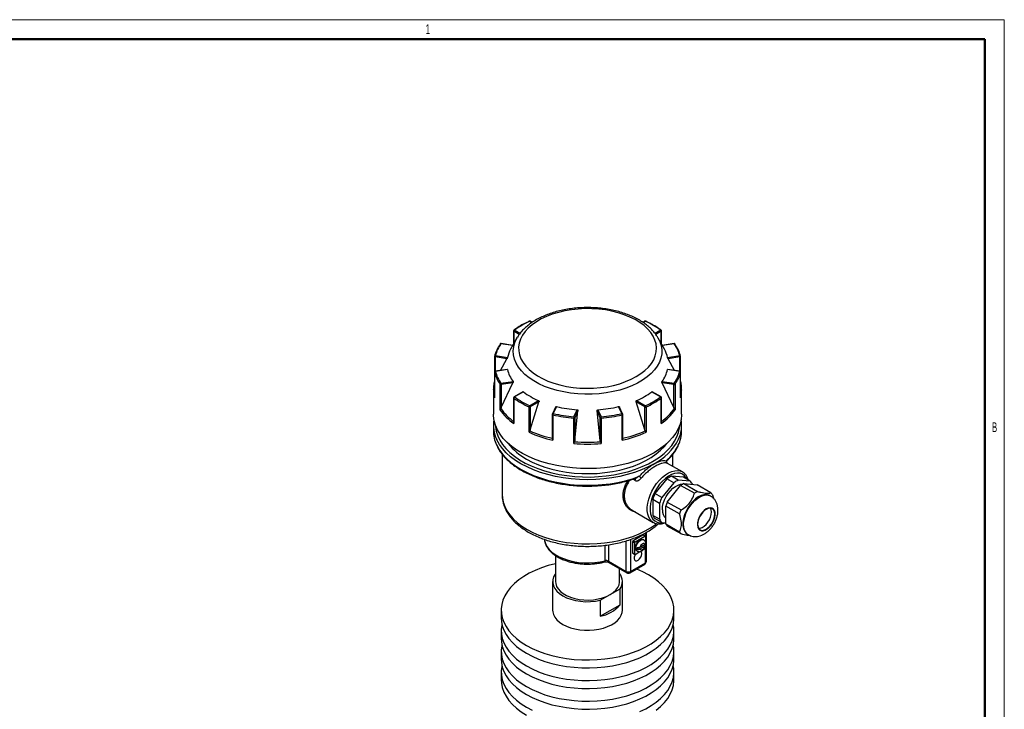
# Model space of a CAD drawing. Header units: millimetres. Extents: x 0 to 594, y 0 to 420.
# Tile 8 of 8: x 340 to 594, y 242 to 420. Entities that reach past the tile are written whole.
import ezdxf

# ---------------------------------------------------------------- set-up
doc = ezdxf.new("R2010")
doc.units = ezdxf.units.MM
doc.layers.add('ОСЕВЫЕ', color=7, linetype='Continuous')
doc.layers.add('ОСНОВНОЙ', color=7, linetype='Continuous', lineweight=25)
doc.styles.add('SLDTEXTSTYLE1', font='TXT', dxfattribs={"width": 0.605})

msp = doc.modelspace()

# ---------------------------------------------------------------- linework, layer by layer
at = {"color": 7, "linetype": 'Continuous', "lineweight": 50}
for p, q in [((589, 415), (20, 415)), ((589, 5), (589, 415))]:
    msp.add_line(p, q, dxfattribs=at)
at = {"color": 8, "linetype": 'Continuous', "lineweight": 25}
for p, q in [((467.83, 340.08), (469.26, 339.25)), ((472.27, 342.01), (471.72, 342.33)), ((501.54, 342.33), (500.99, 342.01)), ((504, 339.26), (505.43, 340.08)), ((469.04, 338.97), (467.65, 339.78)), ((467.65, 339.78), (467.65, 336.63)), ((505.61, 339.78), (504.22, 338.97)), ((505.61, 336.63), (505.61, 339.78)), ((467.36, 336.1), (464.31, 336.57)), ((508.95, 336.57), (505.9, 336.1)), ((462.82, 333.16), (462.82, 329.48)), ((510.44, 329.48), (510.44, 333.16)), ((462.64, 329.24), (462.64, 329.22)), ((510.62, 329.22), (510.62, 329.24)), ((498.87, 301.35), (498.31, 301.67)), ((501.57, 286.92), (501.57, 287.89)), ((491.16, 280.7), (491.16, 284.68)), ((492, 284.79), (492, 280.61)), ((496.62, 277.94), (496.62, 285.83)), ((497.68, 286.18), (497.68, 277.94)), ((501.57, 280.18), (501.57, 284.06))]:
    msp.add_line(p, q, dxfattribs=at)
at = {"color": 7, "linetype": 'Continuous', "lineweight": 25}
for p, q in [((472.34, 342.05), (471.84, 342.34)), ((501.42, 342.34), (500.92, 342.05)), ((468.4, 337.98), (466.82, 335.13)), ((467.58, 339.88), (467.58, 336.49)), ((468.4, 337.98), (468.57, 338.27)), ((506.44, 335.13), (504.86, 337.98)), ((505.68, 336.49), (505.68, 339.88)), ((467.38, 336.14), (464.35, 336.61)), ((508.91, 336.61), (505.88, 336.14)), ((462.64, 333.3), (462.64, 329.24)), ((465.87, 332.69), (462.82, 333.16)), ((462.89, 333.5), (466, 333.02)), ((464.19, 329.69), (465.87, 332.69)), ((507.26, 333.02), (510.37, 333.5)), ((510.44, 333.16), (507.39, 332.69)), ((509.07, 329.69), (507.39, 332.69)), ((510.62, 329.24), (510.62, 333.3)), ((465.96, 329.97), (462.85, 329.49)), ((466, 329.92), (462.89, 329.44)), ((510.37, 329.44), (507.26, 329.92)), ((510.41, 329.49), (507.29, 329.97)), ((462.64, 329.24), (462.64, 322.77)), ((462.64, 329.22), (462.64, 322.68)), ((510.62, 322.77), (510.62, 329.24)), ((510.62, 322.68), (510.62, 329.22)), ((462.38, 324.73), (462.38, 324.81)), ((462.38, 324.73), (462.38, 318.41)), ((464.08, 319.58), (464.08, 326.12)), ((464.31, 326.38), (467.43, 326.86)), ((464.38, 320.12), (467.42, 326.5)), ((467.42, 326.5), (464.38, 326.03)), ((464.38, 326.03), (464.38, 320.12)), ((505.83, 326.86), (508.95, 326.38)), ((508.88, 320.12), (505.84, 326.5)), ((508.88, 326.03), (505.84, 326.5)), ((508.88, 320.12), (508.88, 326.03)), ((509.18, 326.12), (509.18, 319.58)), ((510.88, 318.41), (510.88, 324.73)), ((510.88, 324.73), (510.88, 324.65)), ((467.58, 322.66), (467.58, 316.41)), ((467.63, 322.57), (467.63, 316.03)), ((469.98, 324.19), (467.7, 322.87)), ((470.11, 324.18), (467.83, 322.86)), ((505.43, 322.86), (503.15, 324.18)), ((505.56, 322.87), (503.28, 324.19)), ((505.63, 316.03), (505.63, 322.57)), ((505.68, 316.41), (505.68, 322.66)), ((464.38, 320.12), (464.25, 319.9)), ((471.56, 313.76), (471.56, 320.3)), ((471.72, 320.62), (474, 321.93)), ((471.89, 314.4), (474.12, 321.6)), ((474.12, 321.6), (471.89, 320.31)), ((471.89, 320.31), (471.89, 314.4)), ((478.4, 320.27), (477.58, 318.49)), ((478.64, 320.39), (477.8, 318.59)), ((495.46, 318.59), (494.62, 320.39)), ((495.68, 318.49), (494.86, 320.27)), ((501.37, 314.4), (499.14, 321.6)), ((501.37, 320.31), (499.14, 321.6)), ((499.26, 321.93), (501.54, 320.62)), ((501.37, 314.4), (501.37, 320.31)), ((501.7, 320.3), (501.7, 313.76)), ((509.01, 319.9), (508.88, 320.12)), ((477.55, 318.38), (477.55, 312.36)), ((477.71, 318.25), (477.71, 311.71)), ((483.08, 310.88), (483.08, 317.42)), ((483.12, 317.77), (483.95, 319.56)), ((483.36, 311.61), (484.17, 319.28)), ((484.17, 319.28), (483.36, 317.52)), ((483.36, 317.52), (483.36, 311.61)), ((489.9, 311.61), (489.09, 319.28)), ((489.9, 317.52), (489.09, 319.28)), ((489.31, 319.56), (490.14, 317.77)), ((489.9, 311.61), (489.9, 317.52)), ((490.18, 317.42), (490.18, 310.88)), ((495.55, 311.71), (495.55, 318.25)), ((495.71, 312.36), (495.71, 318.38)), ((462.38, 315.55), (462.38, 314.12)), ((510.88, 314.12), (510.88, 315.55)), ((471.89, 314.4), (471.78, 314.14)), ((477.56, 312.21), (477.56, 312.36)), ((495.7, 312.36), (495.7, 312.21)), ((501.48, 314.14), (501.37, 314.4)), ((483.36, 311.61), (483.29, 311.33)), ((489.97, 311.33), (489.9, 311.61)), ((464.63, 308.14), (464.63, 297.73)), ((508.63, 304.98), (508.63, 308.14)), ((511.06, 303.57), (507.27, 305.76)), ((510.02, 301.46), (508.26, 302.48)), ((511.32, 302.2), (508.26, 302.48)), ((513.09, 301.18), (511.32, 302.2)), ((507.08, 301.8), (504.01, 297.99)), ((508.84, 300.78), (505.78, 296.97)), ((508.84, 300.78), (507.08, 301.8)), ((507.18, 295.81), (510.62, 300.09)), ((513.09, 301.18), (510.02, 301.46)), ((514.16, 298.05), (510.62, 300.09)), ((511.43, 300.56), (514.96, 298.51)), ((511.43, 300.56), (514.87, 300.25)), ((518.4, 298.21), (514.87, 300.25)), ((505.78, 296.97), (504.01, 297.99)), ((518.32, 297.36), (518.14, 297.46)), ((518.8, 297.64), (519.06, 296.78)), ((505.19, 295.44), (503.42, 296.46)), ((503.42, 296.46), (503.42, 292.38)), ((505.19, 295.44), (505.19, 291.36)), ((506.78, 290.19), (506.78, 294.78)), ((510.32, 292.74), (506.78, 294.78)), ((507.18, 295.81), (510.72, 293.77)), ((498.13, 293.72), (503.56, 290.58)), ((505.19, 291.36), (503.42, 292.38)), ((503.56, 290.58), (503.46, 290.65)), ((505.78, 290.52), (504.01, 291.54)), ((505.78, 290.52), (506.78, 290.43)), ((506.78, 290.19), (510.32, 288.15)), ((510.72, 287.58), (507.18, 289.62)), ((498.39, 285.9), (500.86, 287.33)), ((498.92, 285.59), (501.39, 287.02)), ((501.39, 287.02), (500.86, 287.33)), ((501.52, 287.03), (500.99, 287.34)), ((501.57, 286.92), (501.57, 285.47)), ((501.79, 280.49), (501.79, 288.02)), ((512.39, 287.5), (512.57, 287.4)), ((498.21, 285.59), (498.21, 282.74)), ((498.74, 285.29), (498.21, 285.59)), ((498.39, 285.9), (498.92, 285.59)), ((498.74, 285.29), (498.74, 282.43)), ((499.3, 283.63), (501.57, 284.94)), ((501.41, 284.89), (500.17, 284.17)), ((500.17, 283.72), (501.41, 284.44)), ((501.1, 286.06), (500.99, 286.13)), ((501.57, 284.46), (501.57, 284.06)), ((478.38, 282.03), (478.38, 275.33)), ((498.21, 282.74), (498.74, 282.43)), ((498.26, 282.62), (498.79, 282.32)), ((498.92, 282.33), (500.14, 283.04)), ((499.32, 283.22), (499.42, 283.16)), ((501.05, 283.56), (501.39, 283.76)), ((492, 280.61), (496.62, 277.94)), ((492.15, 280.26), (496.77, 277.6)), ((497.52, 277.6), (501.41, 279.84)), ((497.68, 277.94), (501.57, 280.18)), ((478.25, 277.23), (478.38, 277.31)), ((494.88, 275.33), (494.88, 278.69)), ((477.63, 275.33), (477.63, 267.99)), ((495.63, 267.99), (495.63, 275.33)), ((489.92, 270.5), (492.46, 271.97)), ((492.46, 271.97), (495.01, 273.44)), ((495.01, 269.35), (495.01, 273.44)), ((489.92, 270.5), (489.92, 266.42)), ((489.92, 266.42), (495.01, 269.35)), ((464.38, 267.99), (464.38, 265.94)), ((508.88, 265.94), (508.88, 267.99)), ((464.38, 262.68), (464.38, 260.64)), ((508.88, 260.64), (508.88, 262.68)), ((464.38, 257.37), (464.38, 255.33)), ((508.88, 255.33), (508.88, 257.37)), ((464.38, 252.06), (464.38, 250.02)), ((508.88, 250.02), (508.88, 252.06))]:
    msp.add_line(p, q, dxfattribs=at)
at = {"color": 7, "linetype": 'Continuous', "lineweight": 25, "flags": 128}
for points in [[(499.19, 328.1), (500.38, 328.86), (501.43, 329.68), (502.34, 330.56), (503.08, 331.49), (503.67, 332.45), (504.08, 333.44), (504.33, 334.46), (504.39, 335.48), (504.28, 336.5), (504, 337.51), (503.54, 338.49), (502.91, 339.45), (502.12, 340.37), (501.18, 341.23), (500.09, 342.04), (498.87, 342.78), (497.53, 343.45), (496.08, 344.03), (494.54, 344.53), (492.91, 344.94), (491.23, 345.26), (489.5, 345.47), (487.74, 345.59), (485.97, 345.6), (484.2, 345.51), (482.46, 345.32), (480.76, 345.03), (479.12, 344.64), (477.56, 344.17), (476.08, 343.6), (474.71, 342.95), (473.46, 342.23), (472.34, 341.44), (471.36, 340.59), (470.53, 339.68), (469.86, 338.74), (469.36, 337.76), (469.03, 336.75), (468.88, 335.73), (468.9, 334.71), (469.1, 333.7), (469.47, 332.7), (470.02, 331.72), (470.72, 330.79), (471.59, 329.89), (472.61, 329.06), (473.76, 328.28), (475.04, 327.58), (476.44, 326.95), (477.94, 326.41), (479.53, 325.95), (481.18, 325.59), (482.89, 325.33), (484.64, 325.16), (486.41, 325.1), (488.18, 325.13), (489.93, 325.27), (491.65, 325.51), (493.33, 325.85), (494.93, 326.28), (496.45, 326.81), (497.88, 327.41), (499.19, 328.1)], [(504.68, 338.29), (504.76, 338.15), (504.86, 337.98)], [(503.78, 308.51), (502.24, 307.69), (500.59, 306.96), (498.83, 306.31), (496.98, 305.75), (495.06, 305.28), (493.07, 304.91), (491.04, 304.64), (488.97, 304.47), (486.89, 304.41), (484.81, 304.45), (482.73, 304.59), (480.69, 304.83), (478.69, 305.18), (476.75, 305.62), (474.88, 306.16), (473.1, 306.79), (471.42, 307.5), (469.86, 308.3), (468.41, 309.17), (467.1, 310.11), (465.94, 311.11), (464.93, 312.16), (464.08, 313.26), (463.4, 314.4), (462.89, 315.57), (462.55, 316.75), (462.39, 317.96), (462.38, 318.41)], [(510.88, 318.41), (510.88, 318.26), (510.77, 317.05), (510.48, 315.86), (510.01, 314.69), (509.37, 313.54), (508.56, 312.43), (507.59, 311.36), (506.46, 310.35), (505.19, 309.4), (503.78, 308.51)], [(470.9, 306.87), (472.37, 306.1), (473.96, 305.4), (475.65, 304.79), (477.43, 304.26), (479.28, 303.83), (481.19, 303.5), (483.15, 303.27), (485.13, 303.14), (487.13, 303.12), (489.12, 303.19), (491.09, 303.37), (493.03, 303.66), (494.91, 304.04), (496.73, 304.51), (498.47, 305.08), (500.11, 305.74), (501.64, 306.48), (503.05, 307.29), (504.33, 308.18), (505.47, 309.12), (506.46, 310.13), (507.05, 310.86)], [(503.78, 305.65), (502.22, 304.83), (500.54, 304.08), (498.76, 303.43), (496.88, 302.86), (494.92, 302.39), (492.91, 302.03), (490.84, 301.76), (488.74, 301.6), (486.63, 301.55), (484.52, 301.6), (482.42, 301.76), (480.35, 302.03), (478.34, 302.39), (476.38, 302.86), (474.51, 303.43), (472.72, 304.08), (471.04, 304.83), (469.48, 305.65)], [(505.9, 293.81), (505.96, 294.62), (506.15, 295.47), (506.46, 296.34), (506.88, 297.19), (507.38, 297.99), (507.97, 298.72), (508.6, 299.34), (509.27, 299.83), (509.94, 300.18), (510.59, 300.38), (511.15, 300.41)], [(518.14, 297.46), (517.85, 297.6), (517.25, 297.73), (516.58, 297.69), (515.87, 297.48), (515.15, 297.11), (514.42, 296.59), (513.73, 295.94), (513.08, 295.18), (512.5, 294.33), (512.01, 293.42), (511.63, 292.49), (511.37, 291.55), (511.22, 290.64), (511.21, 289.79), (511.33, 289.03), (511.58, 288.38), (511.94, 287.86), (512.39, 287.5)], [(515.22, 288.89), (515.54, 288.58), (515.95, 288.42), (516.43, 288.41), (516.95, 288.57), (517.48, 288.88), (518, 289.32), (518.48, 289.87), (518.88, 290.51), (519.2, 291.18), (519.41, 291.87), (519.51, 292.53), (519.48, 293.13), (519.32, 293.63), (519.06, 294.01), (518.69, 294.25), (518.24, 294.33), (517.74, 294.25), (517.21, 294.02), (516.68, 293.64), (516.18, 293.14), (515.74, 292.54), (515.37, 291.88), (515.1, 291.2), (514.95, 290.52), (514.92, 289.88), (515.01, 289.33), (515.22, 288.89)], [(519.13, 293.74), (518.81, 294.05), (518.39, 294.2), (517.91, 294.19), (517.39, 294.01), (516.86, 293.68), (516.35, 293.21), (515.89, 292.64), (515.5, 291.99), (515.22, 291.3), (515.05, 290.62), (515, 289.98), (515.09, 289.43), (515.3, 288.98), (515.62, 288.67), (516.03, 288.52), (516.51, 288.54), (517.03, 288.72), (517.57, 289.05), (518.08, 289.51), (518.54, 290.09), (518.92, 290.74), (519.21, 291.42), (519.38, 292.1), (519.42, 292.74), (519.33, 293.3), (519.13, 293.74)], [(515.27, 289.02), (515.63, 289.05), (516.15, 289.23), (516.68, 289.56), (517.19, 290.02), (517.66, 290.6), (518.04, 291.25), (518.32, 291.93), (518.49, 292.61), (518.54, 293.25), (518.45, 293.81), (518.27, 294.21)], [(499.32, 283.22), (499.11, 283.42), (498.99, 283.78), (498.99, 284.23), (499.11, 284.72), (499.35, 285.22), (499.68, 285.65), (500.06, 285.98), (500.44, 286.17), (500.8, 286.19), (500.99, 286.13)], [(501.41, 284.89), (501.32, 285.05), (501.18, 285.14), (500.99, 285.14), (500.79, 285.06), (500.59, 284.91), (500.4, 284.69), (500.26, 284.44), (500.17, 284.17)], [(500.17, 283.72), (500.26, 283.56), (500.4, 283.48), (500.59, 283.47), (500.79, 283.55), (500.99, 283.71), (501.18, 283.92), (501.32, 284.18), (501.41, 284.44)], [(498.96, 282.35), (498.8, 282.03), (498.67, 281.57), (498.67, 281.16), (498.8, 280.85), (499.04, 280.68), (499.36, 280.69), (499.71, 280.85), (500.06, 281.16), (500.34, 281.58), (500.53, 282.04), (500.6, 282.48), (500.6, 282.48)], [(478.38, 279.91), (478.35, 279.91), (476.53, 279.43), (474.79, 278.86), (473.15, 278.21), (471.62, 277.47), (470.21, 276.65), (468.93, 275.77), (467.79, 274.82), (466.81, 273.82), (465.98, 272.77), (465.32, 271.68), (464.83, 270.56), (464.52, 269.42), (464.39, 268.27), (464.43, 267.12), (464.65, 265.98), (465.05, 264.85), (465.63, 263.74), (466.37, 262.67), (467.28, 261.65), (468.34, 260.67), (469.55, 259.75), (470.9, 258.9)], [(470.9, 258.9), (472.37, 258.13), (473.96, 257.43), (475.65, 256.81), (477.43, 256.29), (479.28, 255.86), (481.19, 255.53), (483.15, 255.3), (485.13, 255.17), (487.13, 255.14), (489.12, 255.22), (491.09, 255.4), (493.03, 255.68), (494.91, 256.06), (496.73, 256.54), (498.47, 257.11), (500.11, 257.77), (501.64, 258.5), (503.05, 259.32), (504.33, 260.2), (505.47, 261.15), (506.46, 262.15), (507.28, 263.2), (507.94, 264.29), (508.43, 265.41), (508.74, 266.55), (508.87, 267.7), (508.83, 268.85), (508.61, 270), (508.21, 271.12), (507.63, 272.23), (506.89, 273.3), (505.98, 274.32), (504.92, 275.3), (503.71, 276.22), (502.36, 277.07), (500.89, 277.85), (499.3, 278.54), (499.22, 278.58)], [(478.25, 277.23), (477.87, 276.52), (477.66, 275.77), (477.65, 275.02), (477.82, 274.27), (478.18, 273.55), (478.71, 272.86), (479.41, 272.23), (480.27, 271.66), (481.25, 271.17), (482.35, 270.76), (483.54, 270.45), (484.79, 270.25), (486.08, 270.15), (487.39, 270.16), (488.68, 270.27), (489.92, 270.5)], [(478.38, 275.33), (478.43, 274.8), (478.66, 274.1), (479.07, 273.43), (479.64, 272.8), (480.38, 272.23), (481.25, 271.72), (482.24, 271.3), (483.33, 270.97), (484.49, 270.73), (485.71, 270.6), (486.94, 270.58), (488.16, 270.65), (489.35, 270.84), (490.49, 271.12), (491.53, 271.5), (492.46, 271.97)], [(492.46, 271.97), (493.27, 272.51), (493.92, 273.11), (494.42, 273.76), (494.74, 274.45), (494.87, 275.16), (494.88, 275.33)], [(477.63, 267.99), (477.66, 267.53), (477.86, 266.82), (478.23, 266.12), (478.76, 265.47), (479.44, 264.86), (480.27, 264.31)], [(480.27, 264.31), (481.21, 263.84), (482.27, 263.44), (483.4, 263.14), (484.61, 262.92), (485.85, 262.81), (487.1, 262.8), (488.35, 262.89), (489.56, 263.07), (490.72, 263.36), (491.79, 263.73), (492.77, 264.19), (493.62, 264.72), (494.34, 265.31), (494.91, 265.96), (495.32, 266.64), (495.56, 267.35), (495.63, 267.99)], [(464.38, 265.94), (464.43, 265.08), (464.65, 263.94), (465.05, 262.81), (465.63, 261.7), (466.37, 260.63), (467.28, 259.61), (468.34, 258.63), (469.55, 257.71), (470.9, 256.86)], [(464.56, 264.31), (464.52, 264.12), (464.39, 262.97), (464.43, 261.81), (464.65, 260.67), (465.05, 259.54), (465.63, 258.44), (466.37, 257.37), (467.28, 256.34), (468.34, 255.36), (469.55, 254.45), (470.9, 253.6)], [(470.9, 256.86), (472.37, 256.08), (473.96, 255.39), (475.65, 254.77), (477.43, 254.25), (479.28, 253.82), (481.19, 253.49), (483.15, 253.26), (485.13, 253.13), (487.13, 253.1), (489.12, 253.18), (491.09, 253.36), (493.03, 253.64), (494.91, 254.02), (496.73, 254.5), (498.47, 255.07), (500.11, 255.72), (501.64, 256.46), (503.05, 257.28), (504.33, 258.16), (505.47, 259.11), (506.46, 260.11), (507.28, 261.16), (507.94, 262.25), (508.43, 263.37), (508.74, 264.51), (508.87, 265.66), (508.88, 265.94)], [(470.9, 253.6), (472.37, 252.82), (473.96, 252.12), (475.65, 251.51), (477.43, 250.98), (479.28, 250.55), (481.19, 250.22), (483.15, 249.99), (485.13, 249.86), (487.13, 249.84), (489.12, 249.91), (491.09, 250.09), (493.03, 250.38), (494.91, 250.76), (496.73, 251.23), (498.47, 251.8), (500.11, 252.46), (501.64, 253.2), (503.05, 254.01), (504.33, 254.9), (505.47, 255.84), (506.46, 256.85), (507.28, 257.9), (507.94, 258.98), (508.43, 260.1), (508.74, 261.24), (508.87, 262.39), (508.83, 263.54), (508.7, 264.31)], [(464.38, 260.64), (464.43, 259.77), (464.65, 258.63), (465.05, 257.5), (465.63, 256.39), (466.37, 255.32), (467.28, 254.3), (468.34, 253.32), (469.55, 252.41), (470.9, 251.55)], [(464.56, 259), (464.52, 258.81), (464.39, 257.66), (464.43, 256.51), (464.65, 255.36), (465.05, 254.23), (465.63, 253.13), (466.37, 252.06), (467.28, 251.03), (468.34, 250.06), (469.55, 249.14), (470.9, 248.29)], [(470.9, 251.55), (472.37, 250.78), (473.96, 250.08), (475.65, 249.47), (477.43, 248.94), (479.28, 248.51), (481.19, 248.18), (483.15, 247.95), (485.13, 247.82), (487.13, 247.8), (489.12, 247.87), (491.09, 248.05), (493.03, 248.33), (494.91, 248.72), (496.73, 249.19), (498.47, 249.76), (500.11, 250.42), (501.64, 251.16), (503.05, 251.97), (504.33, 252.86), (505.47, 253.8), (506.46, 254.81), (507.28, 255.85), (507.94, 256.94), (508.43, 258.06), (508.74, 259.2), (508.87, 260.35), (508.88, 260.64)], [(470.9, 248.29), (472.37, 247.51), (473.96, 246.81), (475.65, 246.2), (477.43, 245.68), (479.28, 245.25), (481.19, 244.92), (483.15, 244.68), (485.13, 244.56), (487.13, 244.53), (489.12, 244.61), (491.09, 244.79), (493.03, 245.07), (494.91, 245.45), (496.73, 245.93), (498.47, 246.49), (500.11, 247.15), (501.64, 247.89), (503.05, 248.7), (504.33, 249.59), (505.47, 250.54), (506.46, 251.54), (507.28, 252.59), (507.94, 253.68), (508.43, 254.79), (508.74, 255.93), (508.87, 257.08), (508.83, 258.23), (508.7, 259)], [(464.38, 255.33), (464.43, 254.47), (464.65, 253.32), (465.05, 252.19), (465.63, 251.09), (466.37, 250.02), (467.28, 248.99), (468.34, 248.01), (469.55, 247.1), (470.9, 246.25)], [(464.56, 253.7), (464.52, 253.5), (464.39, 252.35), (464.43, 251.2), (464.65, 250.05), (465.05, 248.92), (465.63, 247.82), (466.37, 246.75), (467.28, 245.72), (468.34, 244.75), (469.55, 243.83), (470.9, 242.98)], [(470.9, 246.25), (472.37, 245.47), (473.96, 244.77), (475.65, 244.16), (477.43, 243.63), (479.28, 243.21), (481.19, 242.87), (483.15, 242.64), (485.13, 242.51), (487.13, 242.49), (489.12, 242.57), (491.09, 242.75), (493.03, 243.03), (494.91, 243.41), (496.73, 243.88), (498.47, 244.45), (500.11, 245.11), (501.64, 245.85), (503.05, 246.66), (504.33, 247.55), (505.47, 248.5), (506.46, 249.5), (507.28, 250.55), (507.94, 251.64), (508.43, 252.75), (508.74, 253.89), (508.87, 255.04), (508.88, 255.33)], [(500.11, 241.84), (501.64, 242.58), (503.05, 243.4), (504.33, 244.28), (505.47, 245.23), (506.46, 246.23), (507.28, 247.28), (507.94, 248.37), (508.43, 249.49), (508.74, 250.63), (508.87, 251.77), (508.83, 252.93), (508.7, 253.7)], [(464.38, 250.02), (464.43, 249.16), (464.65, 248.01), (465.05, 246.88), (465.63, 245.78), (466.37, 244.71), (467.28, 243.68), (468.34, 242.71), (469.55, 241.79), (470.9, 240.94)], [(504.33, 242.24), (505.47, 243.19), (506.46, 244.19), (507.28, 245.24), (507.94, 246.33), (508.43, 247.45), (508.74, 248.58), (508.87, 249.73), (508.88, 250.02)], [(470.9, 242.98), (472.37, 242.2)]]:
    msp.add_lwpolyline(points, dxfattribs=at)
at = {"color": 8, "linetype": 'Continuous', "lineweight": 25, "flags": 128}
for points in [[(504.86, 337.98), (505.27, 337.13), (505.6, 336.08), (505.76, 335.01), (505.74, 333.94), (505.54, 332.88), (505.16, 331.84), (504.61, 330.82), (503.89, 329.83), (503.01, 328.89), (501.98, 328.01), (500.8, 327.18), (499.5, 326.43), (498.07, 325.75), (496.53, 325.15), (494.91, 324.65), (493.2, 324.23), (491.44, 323.91), (489.62, 323.7), (487.79, 323.58), (485.94, 323.57), (484.09, 323.66), (482.27, 323.85), (480.5, 324.14), (478.77, 324.53), (477.13, 325.02), (475.57, 325.59), (474.11, 326.25), (472.77, 326.99), (471.56, 327.8), (470.49, 328.67), (469.58, 329.59), (468.82, 330.57), (468.22, 331.58), (467.8, 332.62), (467.56, 333.68), (467.49, 334.74), (467.6, 335.81), (467.89, 336.86), (468.36, 337.9), (468.4, 337.98)], [(464.31, 336.57), (464.32, 336.59), (464.34, 336.61), (464.35, 336.61), (464.35, 336.61)], [(508.95, 336.57), (508.94, 336.59), (508.92, 336.61), (508.91, 336.61), (508.91, 336.61)], [(462.64, 333.3), (462.64, 333.29), (462.64, 333.27), (462.66, 333.24), (462.68, 333.22), (462.71, 333.2), (462.74, 333.18), (462.78, 333.17), (462.82, 333.16)], [(510.44, 333.16), (510.48, 333.17), (510.52, 333.18), (510.55, 333.2), (510.58, 333.22), (510.6, 333.24), (510.62, 333.27), (510.62, 333.29), (510.62, 333.3)], [(462.89, 329.44), (462.88, 329.47), (462.86, 329.48), (462.85, 329.49), (462.85, 329.49)], [(510.37, 329.44), (510.38, 329.47), (510.4, 329.48), (510.41, 329.49), (510.41, 329.49)], [(495.55, 318.25), (495.59, 318.26), (495.63, 318.28), (495.66, 318.3), (495.68, 318.32), (495.7, 318.34), (495.71, 318.37), (495.71, 318.38)], [(462.89, 315.55), (462.91, 315.22), (463.11, 314.05), (463.48, 312.89), (464.03, 311.75), (464.74, 310.64), (465.61, 309.58), (466.64, 308.56), (467.81, 307.59), (469.13, 306.69), (470.57, 305.85), (472.14, 305.1), (473.81, 304.42), (475.58, 303.82), (477.42, 303.32), (479.34, 302.91), (481.31, 302.6), (483.32, 302.38), (485.35, 302.27), (487.4, 302.25), (489.43, 302.34), (491.45, 302.53), (493.43, 302.82), (495.36, 303.21), (497.23, 303.69), (499.02, 304.26), (500.71, 304.92), (502.31, 305.66), (503.78, 306.47), (505.13, 307.36), (506.34, 308.31), (507.41, 309.32), (508.32, 310.37), (509.07, 311.47), (509.66, 312.6), (510.07, 313.75), (510.31, 314.93), (510.37, 315.55)], [(463.19, 310.53), (463.32, 310.26), (463.97, 309.13), (464.79, 308.04), (465.77, 306.99), (466.89, 305.99), (468.16, 305.05), (469.57, 304.17), (471.09, 303.37), (472.73, 302.65), (474.48, 302.01), (476.3, 301.45), (478.21, 300.99), (480.17, 300.63), (482.19, 300.36), (484.23, 300.19), (486.29, 300.12), (488.36, 300.16), (490.41, 300.29), (492.43, 300.53), (494.41, 300.86), (496.34, 301.29), (498.19, 301.82), (499.97, 302.43)], [(469.48, 305.65), (468.08, 306.53), (466.81, 307.48), (465.69, 308.49), (464.72, 309.55), (463.91, 310.66), (463.27, 311.8), (463.23, 311.88)], [(498.87, 301.35), (498.93, 301.48), (498.95, 301.61), (498.95, 301.72), (498.93, 301.82), (498.87, 301.88), (498.85, 301.9)], [(503.46, 290.65), (503.22, 290.82), (502.75, 291.32), (502.39, 291.95), (502.15, 292.7), (502.03, 293.56), (502.03, 294.49), (502.15, 295.49), (502.39, 296.53), (502.75, 297.57), (503.22, 298.61), (503.78, 299.61), (504.43, 300.55), (505.14, 301.41), (505.91, 302.17), (506.7, 302.81), (507.52, 303.31), (508.32, 303.67), (509.11, 303.88), (509.85, 303.92), (510.53, 303.8), (511.06, 303.57)], [(512.26, 301.66), (512.05, 302.06), (511.62, 302.59), (511.1, 302.97), (510.48, 303.2), (509.79, 303.26), (509.04, 303.16), (508.26, 302.89), (507.47, 302.47), (506.68, 301.9), (505.91, 301.2), (505.19, 300.39), (504.54, 299.49), (503.96, 298.52), (503.48, 297.51), (503.11, 296.48), (502.86, 295.47), (502.73, 294.48), (502.73, 293.56), (502.86, 292.73), (503.11, 292), (503.48, 291.4), (503.96, 290.94), (504.54, 290.64), (505.19, 290.49), (505.89, 290.51)], [(464.63, 297.73), (464.68, 296.87), (464.9, 295.74), (465.3, 294.62), (465.86, 293.53), (466.6, 292.47), (467.5, 291.46), (468.55, 290.49), (469.74, 289.59), (471.07, 288.75), (472.53, 287.98), (474.1, 287.29), (475.77, 286.68), (477.53, 286.16), (479.36, 285.74), (481.25, 285.41), (483.19, 285.18), (485.15, 285.05), (487.12, 285.03), (489.09, 285.11), (491.04, 285.28), (492.96, 285.56), (494.82, 285.94), (496.62, 286.41), (498.33, 286.97), (499.96, 287.62), (501.47, 288.35), (502.87, 289.16), (504.13, 290.03), (504.43, 290.26)], [(511.92, 288), (511.62, 288.59), (511.43, 289.3), (511.38, 290.11), (511.46, 290.99), (511.66, 291.91), (511.99, 292.85), (512.42, 293.78), (512.96, 294.66), (513.57, 295.47), (514.25, 296.18), (514.96, 296.76), (515.69, 297.21), (516.41, 297.5), (517.1, 297.63), (517.74, 297.58), (518.3, 297.37), (518.31, 297.37)], [(512.58, 287.4), (512.34, 287.56), (511.92, 288)], [(475.53, 286.15), (475.56, 285.94), (475.78, 285.14), (476.18, 284.36), (476.74, 283.62), (477.46, 282.92), (478.33, 282.29), (479.33, 281.72), (480.44, 281.23), (481.65, 280.82), (482.95, 280.5), (484.3, 280.28), (485.68, 280.16), (487.09, 280.15), (488.48, 280.23), (489.85, 280.41), (491.16, 280.7)], [(499.42, 283.16), (499.22, 283.36), (499.09, 283.71), (499.09, 284.16), (499.22, 284.66), (499.46, 285.16), (499.78, 285.59), (500.16, 285.92), (500.55, 286.11), (500.91, 286.13), (501.1, 286.06)], [(491.04, 280.37), (491.07, 280.38), (491.11, 280.42), (491.14, 280.49), (491.15, 280.58), (491.16, 280.7)]]:
    msp.add_lwpolyline(points, dxfattribs=at)
at = {"color": 7, "linetype": 'Continuous', "lineweight": 25}
for centre, radius, start, end in [((467.83, 339.88), 0.25, 126.048, 180), ((468.03, 339.76), 0.384, 122.6055, 177.3945), ((481.01, 321.74), 22.59, 114.2933, 125.7014), ((471.72, 342.12), 0.25, 60.0027, 114.6025), ((501.54, 342.12), 0.25, 65.3975, 119.9973), ((492.25, 321.74), 22.59, 54.2986, 65.7067), ((505.23, 339.76), 0.384, 2.6055, 57.3945), ((505.43, 339.88), 0.25, 0, 53.952), ((472.12, 330.8), 9.8, 145.0677, 165.1354), ((472.27, 331.01), 9.7, 145.0677, 165.1354), ((464.23, 336.42), 0.153, 145.9841, 180.8886), ((464.31, 336.36), 0.25, 81.207, 145.5839), ((473.8, 331.22), 8, 150.7195, 167.0124), ((499.46, 331.22), 8, 12.9876, 29.2805), ((508.95, 336.36), 0.25, 34.4161, 98.793), ((500.99, 331.01), 9.7, 14.8646, 34.9323), ((509.03, 336.42), 0.153, 359.1114, 34.0159), ((501.14, 330.8), 9.8, 14.8646, 34.9323), ((462.89, 333.3), 0.25, 165.6178, 180), ((463.78, 333.16), 0.954, 158.7728, 179.8941), ((509.48, 333.16), 0.954, 0.1059, 21.2272), ((510.37, 333.3), 0.25, 0, 14.3822), ((474.2, 331.86), 8.42, 193.3183, 216.4786), ((499.06, 331.86), 8.42, 323.5214, 346.6817), ((462.89, 329.24), 0.25, 98.793, 180), ((462.89, 329.19), 0.253, 91.0134, 173.6471), ((472.12, 331.73), 9.8, 194.8646, 214.9323), ((472.27, 331.93), 9.7, 194.8646, 214.9323), ((500.99, 331.93), 9.7, 325.0677, 345.1354), ((501.14, 331.73), 9.8, 325.0677, 345.1354), ((510.37, 329.19), 0.253, 6.3529, 88.9866), ((510.37, 329.24), 0.25, 0, 81.207), ((464.37, 326.09), 0.29, 101.2547, 174.5295), ((464.31, 326.34), 0.317, 224.6158, 282.9898), ((463.42, 326.03), 0.954, 0.1059, 21.2272), ((509.84, 326.03), 0.954, 158.7728, 179.8941), ((508.95, 326.34), 0.317, 257.0102, 315.3842), ((508.89, 326.09), 0.29, 5.4705, 78.7453), ((467.83, 322.66), 0.25, 119.9973, 180), ((467.98, 322.55), 0.351, 116.082, 176.5413), ((480.95, 341.1), 22.83, 234.2986, 245.7067), ((481.01, 341.21), 22.59, 234.2986, 245.7067), ((481.77, 339.89), 19.57, 233.4135, 246.5918), ((491.49, 339.89), 19.57, 293.4082, 306.5865), ((492.25, 341.21), 22.59, 294.2933, 305.7014), ((492.31, 341.1), 22.83, 294.2933, 305.7014), ((505.28, 322.55), 0.351, 3.4587, 63.918), ((505.43, 322.66), 0.25, 0, 60.0027), ((476.25, 328.56), 14.79, 215.8294, 234.1768), ((471.99, 320.29), 0.429, 129.6196, 178.1925), ((471.71, 320.66), 0.389, 246.6489, 297.1522), ((471.51, 320.29), 0.384, 2.6055, 57.3945), ((486.4, 353), 33.53, 256.6089, 265.805), ((486.86, 353), 33.53, 274.195, 283.3911), ((501.75, 320.29), 0.384, 122.6055, 177.3945), ((501.55, 320.66), 0.389, 242.8478, 293.3511), ((501.27, 320.29), 0.429, 1.8075, 50.3804), ((497.02, 328.56), 14.79, 305.8232, 324.1706), ((476.21, 328.16), 14.86, 215.2743, 234.7319), ((477.8, 318.38), 0.25, 155.1015, 180), ((478.4, 318.25), 0.685, 149.9575, 179.6353), ((486.36, 356.41), 39.13, 257.2266, 265.1874), ((486.36, 356.35), 38.72, 257.2266, 265.1874), ((484.74, 317.42), 1.66, 167.9521, 179.9995), ((483.13, 317.7), 0.284, 259.1604, 322.3591), ((483.09, 317.5), 0.271, 6.0231, 83.9752), ((490.17, 317.5), 0.271, 96.0248, 173.9769), ((490.13, 317.7), 0.284, 217.6409, 280.8396), ((486.9, 356.35), 38.72, 274.8126, 282.7734), ((488.52, 317.42), 1.66, 0.0005, 12.0479), ((486.9, 356.41), 39.13, 274.8126, 282.7734), ((494.86, 318.25), 0.685, 0.3647, 30.0425), ((495.46, 318.38), 0.25, 0, 24.8985), ((497.05, 328.16), 14.86, 305.2681, 324.7257), ((470.76, 315.55), 8.38, 170.1496, 205.981), ((502.49, 315.55), 8.39, 334.8804, 9.8011), ((470.91, 314.16), 8.53, 180.2712, 205.1994), ((484.65, 342.78), 31.83, 245.7222, 257.4116), ((484.65, 343.12), 31.71, 246.0566, 257.0773), ((488.61, 342.78), 31.83, 282.5884, 294.2778), ((488.61, 343.12), 31.71, 282.9227, 293.9434), ((502.23, 314.19), 8.65, 334.1214, 359.563), ((478.24, 320.27), 15.28, 218.0434, 241.2645), ((486.63, 352.56), 41.83, 265.1302, 274.8698), ((486.63, 352.87), 41.67, 265.4087, 274.5913), ((507.34, 306.24), 0.494, 157.9269, 238.1275), ((372.9, 156.36), 193.6, 48.7851, 48.9798), ((510.7, 296.87), 6.11, 113.5964, 126.3982), ((512.47, 295.85), 6.11, 113.5964, 126.3982), ((514.14, 294.93), 6.24, 115.74, 124.2546), ((511.27, 299.28), 2.63, 23.8528, 46.3485), ((513.46, 293.45), 10.48, 154.3278, 163.2609), ((515.23, 292.43), 10.48, 154.3278, 163.2609), ((517.67, 292.89), 6.24, 115.74, 124.2546), ((516.43, 296.4), 2.67, 27.6052, 42.5962), ((516.95, 291.43), 10.7, 155.8236, 161.765), ((505.83, 293.45), 2.63, 203.8528, 226.3485), ((508.49, 293.58), 2.6, 175.0037, 228.9506), ((520.48, 289.39), 10.7, 155.8236, 161.765), ((507.6, 292.43), 2.63, 203.8528, 226.3485), ((509.15, 291.43), 2.67, 207.6052, 222.5962), ((500.93, 287.23), 0.126, 65.6929, 125.6176), ((501.46, 286.94), 0.109, 350.786, 129.2033), ((512.69, 289.39), 2.67, 207.6052, 222.5962), ((498.59, 285.58), 0.384, 122.6055, 177.3945), ((499.12, 285.27), 0.384, 122.6055, 177.3945), ((498.33, 282.72), 0.123, 173.7012, 234.9867), ((498.85, 282.41), 0.109, 170.786, 309.2033), ((500.82, 283.86), 1.53, 171.5797, 188.4203), ((499.95, 282.57), 0.647, 352.0769, 56.6109), ((501.18, 284.08), 0.384, 302.6055, 357.3945), ((491.46, 279.56), 1.17, 62.8815, 104.9215), ((501.04, 280.49), 0.75, 299.9973, 0), ((492.31, 275.34), 3.3, 324.7953, 38.8639), ((497.15, 278.96), 1.15, 242.6097, 297.3903), ((497.15, 278.24), 0.75, 240.0027, 299.9973), ((488.57, 274.62), 8.31, 279.3131, 320.6815)]:
    msp.add_arc(centre, radius, start, end, dxfattribs=at)
at = {"color": 8, "linetype": 'Continuous', "lineweight": 25}
for centre, radius, start, end in [((467.75, 339.96), 0.141, 59.3984, 122.1625), ((471.64, 342.25), 0.105, 46.8964, 108.0445), ((471.79, 342.22), 0.126, 65.6929, 125.6176), ((501.47, 342.22), 0.126, 54.3824, 114.3071), ((501.62, 342.25), 0.105, 71.9554, 133.1036), ((505.51, 339.96), 0.141, 57.8375, 120.6016), ((467.7, 339.89), 0.125, 185.4314, 245.8887), ((505.56, 339.89), 0.121, 293.2091, 355.4708), ((464.25, 336.39), 0.19, 72.4521, 141.4371), ((509.01, 336.39), 0.19, 38.5629, 107.5479), ((462.85, 333.29), 0.215, 79.6026, 161.1836), ((510.41, 333.29), 0.215, 18.8164, 100.3974), ((470.62, 324.74), 8.24, 180.061, 194.4731), ((470.59, 325.13), 8.11, 168.7372, 191.2628), ((502.67, 325.13), 8.11, 348.7372, 11.2628), ((467.69, 322.67), 0.114, 183.6488, 238.5794), ((467.75, 322.76), 0.126, 54.3824, 114.3071), ((505.51, 322.76), 0.126, 65.6929, 125.6176), ((505.57, 322.67), 0.114, 301.4206, 356.3512), ((502.64, 324.74), 8.24, 345.5292, 359.3504), ((477.73, 318.43), 0.177, 193.8224, 265.5066), ((477.75, 318.39), 0.2, 75.387, 151.733), ((495.51, 318.39), 0.2, 28.267, 104.613), ((496.85, 318.84), 14.9, 297.6911, 332.6068), ((498.82, 315.97), 12.49, 310.1839, 333.5859), ((492.36, 280.57), 0.37, 173.7012, 234.9867), ((501.21, 280.14), 0.36, 304.0564, 7.2558), ((501.41, 280.53), 0.377, 294.3747, 354.3052), ((496.99, 277.9), 0.37, 173.7012, 234.9867), ((497.31, 277.9), 0.37, 305.0133, 6.2988)]:
    msp.add_arc(centre, radius, start, end, dxfattribs=at)
at = {"color": 7, "linetype": 'Continuous', "lineweight": 25}
for points, knots in [([(504.65, 338.32), (504.48, 338.59), (504.09, 339.2), (503.32, 340.09), (502.37, 340.99), (501.29, 341.84), (500.08, 342.61), (498.77, 343.32), (497.35, 343.95), (495.85, 344.49), (494.27, 344.95), (492.63, 345.32), (490.95, 345.6), (489.23, 345.79), (487.49, 345.88), (485.75, 345.88), (484.01, 345.79), (482.29, 345.6), (480.61, 345.32), (478.98, 344.95), (477.4, 344.49), (475.9, 343.94), (474.48, 343.31), (473.16, 342.6), (471.94, 341.82), (470.85, 340.96), (469.89, 340.04), (469.13, 339.15), (468.76, 338.55), (468.6, 338.3)], [0, 0, 0, 0, 0.029765, 0.066501, 0.103714, 0.141276, 0.179048, 0.216916, 0.254786, 0.292617, 0.330395, 0.368118, 0.405793, 0.443431, 0.481047, 0.518653, 0.556265, 0.593893, 0.631552, 0.669257, 0.707024, 0.744864, 0.782788, 0.820796, 0.858876, 0.896985, 0.935028, 0.972874, 1, 1, 1, 1]), ([(471.61, 342.35), (471.34, 342.22), (470.57, 341.86), (469.37, 341.2), (468.34, 340.56), (467.81, 340.17), (467.68, 340.08)], [0, 0, 0, 0, 0.185692, 0.538569, 0.891591, 1, 1, 1, 1]), ([(502.69, 341.83), (502.5, 341.93), (502.17, 342.11), (501.81, 342.28), (501.65, 342.35)], [0, 0, 0, 0, 0.562104, 1, 1, 1, 1]), ([(505.58, 340.08), (505.36, 340.23), (504.73, 340.68), (503.78, 341.28), (502.99, 341.68), (502.69, 341.83)], [0, 0, 0, 0, 0.247064, 0.716126, 1, 1, 1, 1]), ([(466, 333.02), (466, 333), (465.99, 332.97), (465.97, 332.9), (465.94, 332.83), (465.9, 332.75), (465.88, 332.71), (465.87, 332.69)], [0, 0, 0, 0, 0.191459, 0.382973, 0.574512, 0.775585, 1, 1, 1, 1]), ([(507.39, 332.69), (507.38, 332.71), (507.35, 332.76), (507.32, 332.84), (507.28, 332.92), (507.26, 332.98), (507.26, 333.01), (507.26, 333.02)], [0, 0, 0, 0, 0.2330663, 0.4667748, 0.6834394, 0.8817941, 1, 1, 1, 1]), ([(465.96, 329.96), (465.97, 329.97), (465.98, 329.97), (466, 329.95), (466, 329.93), (466, 329.92)], [0, 0, 0, 0, 0.191988, 0.698283, 1, 1, 1, 1]), ([(507.26, 329.92), (507.26, 329.94), (507.27, 329.96), (507.28, 329.97), (507.29, 329.97), (507.29, 329.97)], [0, 0, 0, 0, 0.489613, 0.979364, 1, 1, 1, 1]), ([(462.64, 326.85), (462.6, 326.68), (462.47, 326.12), (462.38, 325.44), (462.39, 324.93), (462.4, 324.82)], [0, 0, 0, 0, 0.2500409, 0.8350029, 1, 1, 1, 1]), ([(467.43, 326.86), (467.44, 326.84), (467.46, 326.81), (467.47, 326.74), (467.47, 326.66), (467.45, 326.58), (467.43, 326.53), (467.42, 326.5)], [0, 0, 0, 0, 0.191459, 0.382973, 0.574512, 0.775585, 1, 1, 1, 1]), ([(505.84, 326.5), (505.83, 326.53), (505.81, 326.58), (505.79, 326.68), (505.8, 326.76), (505.81, 326.82), (505.83, 326.85), (505.83, 326.86)], [0, 0, 0, 0, 0.233066, 0.466775, 0.683439, 0.881794, 1, 1, 1, 1]), ([(510.86, 324.64), (510.86, 324.92), (510.87, 325.6), (510.75, 326.34), (510.64, 326.8), (510.62, 326.86)], [0, 0, 0, 0, 0.380604, 0.910681, 1, 1, 1, 1]), ([(462.64, 322.68), (462.64, 322.68), (462.64, 322.71), (462.64, 322.74), (462.64, 322.77)], [0, 0, 0, 0, 0.055951, 1, 1, 1, 1]), ([(469.98, 324.19), (469.99, 324.19), (470.02, 324.21), (470.07, 324.2), (470.1, 324.18), (470.11, 324.18)], [0, 0, 0, 0, 0.351478, 0.757837, 1, 1, 1, 1]), ([(503.15, 324.18), (503.17, 324.19), (503.2, 324.21), (503.25, 324.21), (503.27, 324.19), (503.28, 324.18)], [0, 0, 0, 0, 0.392494, 0.785099, 1, 1, 1, 1]), ([(510.62, 322.77), (510.62, 322.74), (510.62, 322.71), (510.62, 322.68), (510.62, 322.68)], [0, 0, 0, 0, 0.944049, 1, 1, 1, 1]), ([(464.25, 319.9), (464.19, 319.81), (464.12, 319.7), (464.09, 319.61), (464.08, 319.58), (464.08, 319.58)], [0, 0, 0, 0, 0.745349, 0.990854, 1, 1, 1, 1]), ([(474, 321.93), (474.02, 321.92), (474.06, 321.9), (474.1, 321.84), (474.13, 321.76), (474.14, 321.68), (474.13, 321.63), (474.12, 321.6)], [0, 0, 0, 0, 0.1914594, 0.3829726, 0.5745115, 0.7755846, 1, 1, 1, 1]), ([(478.4, 320.27), (478.42, 320.29), (478.45, 320.34), (478.52, 320.38), (478.58, 320.4), (478.62, 320.39), (478.64, 320.39)], [0, 0, 0, 0, 0.304372, 0.587026, 0.845792, 1, 1, 1, 1]), ([(494.62, 320.39), (494.65, 320.39), (494.7, 320.4), (494.76, 320.37), (494.82, 320.33), (494.85, 320.29), (494.86, 320.27)], [0, 0, 0, 0, 0.249708, 0.499486, 0.749298, 1, 1, 1, 1]), ([(499.14, 321.6), (499.13, 321.63), (499.12, 321.69), (499.13, 321.78), (499.17, 321.86), (499.22, 321.91), (499.25, 321.93), (499.26, 321.93)], [0, 0, 0, 0, 0.2330663, 0.4667748, 0.6834394, 0.8817941, 1, 1, 1, 1]), ([(509.18, 319.58), (509.18, 319.58), (509.17, 319.61), (509.14, 319.7), (509.07, 319.81), (509.01, 319.9)], [0, 0, 0, 0, 0.009146, 0.254651, 1, 1, 1, 1]), ([(483.95, 319.56), (483.98, 319.56), (484.03, 319.55), (484.09, 319.51), (484.14, 319.45), (484.17, 319.37), (484.17, 319.31), (484.17, 319.28)], [0, 0, 0, 0, 0.191459, 0.382973, 0.574512, 0.775585, 1, 1, 1, 1]), ([(489.09, 319.28), (489.09, 319.31), (489.09, 319.37), (489.12, 319.46), (489.19, 319.52), (489.25, 319.56), (489.29, 319.56), (489.31, 319.56)], [0, 0, 0, 0, 0.2330663, 0.4667748, 0.6834394, 0.8817941, 1, 1, 1, 1]), ([(467.63, 316.03), (467.63, 316.03), (467.62, 316.07), (467.59, 316.2), (467.59, 316.33), (467.59, 316.41)], [0, 0, 0, 0, 0.012745, 0.354853, 1, 1, 1, 1]), ([(505.67, 316.41), (505.67, 316.33), (505.67, 316.2), (505.64, 316.07), (505.63, 316.03), (505.63, 316.03)], [0, 0, 0, 0, 0.645147, 0.987255, 1, 1, 1, 1]), ([(471.78, 314.14), (471.72, 314.04), (471.64, 313.9), (471.58, 313.79), (471.56, 313.76), (471.56, 313.76)], [0, 0, 0, 0, 0.745349, 0.990854, 1, 1, 1, 1]), ([(477.71, 311.71), (477.71, 311.71), (477.69, 311.75), (477.62, 311.91), (477.59, 312.08), (477.56, 312.21)], [0, 0, 0, 0, 0.009146, 0.254651, 1, 1, 1, 1]), ([(495.7, 312.21), (495.67, 312.08), (495.64, 311.91), (495.57, 311.75), (495.55, 311.71), (495.55, 311.71)], [0, 0, 0, 0, 0.745349, 0.990854, 1, 1, 1, 1]), ([(501.7, 313.76), (501.7, 313.76), (501.68, 313.79), (501.62, 313.9), (501.54, 314.04), (501.48, 314.14)], [0, 0, 0, 0, 0.009146, 0.254651, 1, 1, 1, 1]), ([(463.24, 310.4), (463.36, 310.12), (463.67, 309.47), (464.32, 308.49), (465.16, 307.45), (466.15, 306.46), (467.27, 305.51), (468.52, 304.62), (469.89, 303.8), (471.36, 303.04), (472.94, 302.36), (474.6, 301.75), (476.34, 301.23), (478.15, 300.78), (480.02, 300.43), (481.92, 300.16), (483.86, 299.99), (485.81, 299.9), (487.77, 299.91), (489.72, 300.01), (491.65, 300.2), (493.55, 300.48), (495.4, 300.85), (497.19, 301.31), (498.42, 301.67), (499.02, 301.9), (499.08, 301.92)], [0, 0, 0, 0, 0.032272, 0.075634, 0.119175, 0.162864, 0.206657, 0.250513, 0.2944, 0.338294, 0.382179, 0.426049, 0.469904, 0.513742, 0.557567, 0.601379, 0.645183, 0.688982, 0.732779, 0.776577, 0.820379, 0.864188, 0.908008, 0.951842, 0.995694, 1, 1, 1, 1]), ([(483.29, 311.33), (483.24, 311.21), (483.17, 311.05), (483.1, 310.91), (483.08, 310.88), (483.08, 310.88)], [0, 0, 0, 0, 0.745349, 0.990854, 1, 1, 1, 1]), ([(490.18, 310.88), (490.18, 310.88), (490.16, 310.91), (490.09, 311.05), (490.02, 311.21), (489.97, 311.33)], [0, 0, 0, 0, 0.009146, 0.254651, 1, 1, 1, 1]), ([(507.18, 306.57), (507.43, 306.81), (508.03, 307.37), (508.81, 308.32), (509.5, 309.32), (509.83, 309.98), (509.97, 310.27)], [0, 0, 0, 0, 0.206623, 0.492073, 0.776904, 1, 1, 1, 1]), ([(499.97, 302.43), (500.26, 302.77), (500.56, 303.09), (501.03, 303.55), (501.19, 303.7), (501.51, 304), (501.68, 304.14), (502.16, 304.55), (502.49, 304.8), (502.98, 305.14), (503.14, 305.25), (503.46, 305.46), (503.62, 305.56), (503.78, 305.65)], [0, 0, 0, 0, 0.25, 0.25, 0.375, 0.375, 0.5, 0.5, 0.75, 0.75, 0.875, 0.875, 1, 1, 1, 1]), ([(507.08, 305.82), (506.9, 305.87), (506.7, 305.89), (506.27, 305.87), (506.04, 305.83), (505.67, 305.73), (505.54, 305.69), (505.27, 305.6), (505.14, 305.54), (504.72, 305.36), (504.43, 305.21), (503.98, 304.95), (503.83, 304.86), (503.52, 304.66), (503.37, 304.56), (502.9, 304.23), (502.59, 303.99), (502.12, 303.61), (501.96, 303.47), (501.65, 303.2), (501.49, 303.05), (501.04, 302.62), (500.74, 302.31), (500.46, 301.99)], [0, 0, 0, 0, 0.125, 0.125, 0.25, 0.25, 0.3125, 0.3125, 0.375, 0.375, 0.5, 0.5, 0.5625, 0.5625, 0.625, 0.625, 0.75, 0.75, 0.8125, 0.8125, 0.875, 0.875, 1, 1, 1, 1]), ([(503.78, 305.65), (504.09, 305.83), (504.39, 305.98), (504.83, 306.17), (504.97, 306.23), (505.25, 306.33), (505.39, 306.37), (505.78, 306.47), (506.03, 306.5), (506.48, 306.51), (506.69, 306.48), (506.88, 306.42)], [0, 0, 0, 0, 0.25, 0.25, 0.375, 0.375, 0.5, 0.5, 0.75, 0.75, 1, 1, 1, 1]), ([(507.28, 305.76), (507.24, 305.78), (507.18, 305.82), (507.09, 305.93), (507.03, 306.07), (507.02, 306.24), (507.07, 306.41), (507.14, 306.52), (507.18, 306.56), (507.18, 306.56)], [0, 0, 0, 0, 0.1228755, 0.2507285, 0.4279679, 0.6129525, 0.8081152, 0.9997764, 1, 1, 1, 1]), ([(498.87, 301.35), (498.99, 301.28), (499.13, 301.26), (499.42, 301.28), (499.56, 301.32), (499.84, 301.46), (499.98, 301.55), (500.23, 301.75), (500.35, 301.87), (500.46, 301.99)], [0, 0, 0, 0, 0.25, 0.25, 0.5, 0.5, 0.75, 0.75, 1, 1, 1, 1]), ([(512.55, 301.49), (512.5, 301.68), (512.37, 302.12), (512.03, 302.7), (511.59, 303.23), (511.22, 303.46), (511.06, 303.57)], [0, 0, 0, 0, 0.199783, 0.483339, 0.761385, 1, 1, 1, 1]), ([(464.65, 297.79), (464.64, 297.69), (464.61, 297.21), (464.73, 296.34), (464.99, 295.21), (465.41, 294.1), (465.98, 293.02), (466.7, 291.97), (467.57, 290.96), (468.58, 290.01), (469.72, 289.11), (470.99, 288.27), (472.37, 287.5), (473.86, 286.81), (475.43, 286.2), (477.08, 285.67), (478.8, 285.23), (480.57, 284.88), (482.39, 284.62), (484.23, 284.45), (486.09, 284.38), (487.96, 284.4), (489.81, 284.51), (491.65, 284.72), (493.44, 285.02), (495.2, 285.41), (496.89, 285.88), (498.51, 286.45), (500.05, 287.09), (501.49, 287.82), (502.83, 288.62), (503.96, 289.42), (504.59, 289.97), (504.86, 290.21)], [0, 0, 0, 0, 0.008438, 0.040065, 0.071685, 0.103474, 0.135584, 0.168095, 0.201012, 0.234274, 0.267786, 0.301451, 0.335186, 0.368929, 0.402645, 0.436323, 0.469959, 0.503557, 0.537123, 0.570666, 0.604195, 0.63772, 0.67125, 0.704792, 0.738358, 0.771958, 0.8056, 0.839295, 0.873049, 0.906864, 0.940735, 0.974646, 1, 1, 1, 1]), ([(496.12, 296.89), (496.16, 296.63), (496.24, 296.04), (496.61, 295.21), (497.16, 294.46), (497.7, 293.96), (498.05, 293.78), (498.14, 293.74)], [0, 0, 0, 0, 0.186621, 0.431256, 0.68376, 0.922459, 1, 1, 1, 1]), ([(510.72, 293.77), (511.21, 294.09), (512.21, 294.74), (513.4, 296.11), (513.93, 297.28), (514.12, 297.93), (514.16, 298.05)], [0, 0, 0, 0, 0.298543, 0.612448, 0.925486, 1, 1, 1, 1]), ([(512.6, 287.4), (512.78, 287.3), (513.18, 287.09), (513.86, 286.93), (514.59, 286.9), (515.33, 287), (516.06, 287.23), (516.78, 287.59), (517.49, 288.09), (518.16, 288.71), (518.76, 289.44), (519.29, 290.24), (519.71, 291.11), (520.03, 292.02), (520.22, 292.96), (520.26, 293.87), (520.17, 294.72), (519.95, 295.46), (519.62, 296.14), (519.17, 296.71), (518.72, 297.13), (518.41, 297.29), (518.3, 297.35)], [0, 0, 0, 0, 0.039733, 0.086768, 0.133302, 0.180446, 0.229269, 0.280604, 0.334598, 0.390404, 0.446588, 0.502743, 0.559142, 0.616226, 0.674551, 0.734593, 0.787009, 0.836891, 0.884675, 0.931106, 0.976854, 1, 1, 1, 1]), ([(514.96, 298.51), (515.25, 298.44), (515.82, 298.3), (516.82, 298.09), (517.84, 298), (518.21, 298.14), (518.4, 298.21)], [0, 0, 0, 0, 0.171553, 0.346277, 0.664961, 1, 1, 1, 1]), ([(510.32, 288.15), (510.41, 288.34), (510.61, 288.73), (510.84, 289.62), (510.85, 290.97), (510.5, 292.14), (510.32, 292.74)], [0, 0, 0, 0, 0.171553, 0.346277, 0.664961, 1, 1, 1, 1]), ([(503.45, 290.66), (503.61, 290.57), (503.97, 290.36), (504.6, 290.2), (505.3, 290.17), (505.95, 290.26), (506.36, 290.4), (506.51, 290.46)], [0, 0, 0, 0, 0.188542, 0.410914, 0.63454, 0.862336, 1, 1, 1, 1]), ([(513.13, 287.14), (512.87, 287.16), (512.23, 287.19), (511.28, 287.44), (510.72, 287.58)], [0, 0, 0, 0, 0.408922, 1, 1, 1, 1]), ([(475.54, 286.18), (475.54, 286.1), (475.55, 285.75), (475.73, 285.14), (476.07, 284.36), (476.57, 283.61), (477.21, 282.91), (477.99, 282.26), (478.89, 281.67), (479.91, 281.15), (481.02, 280.71), (482.21, 280.35), (483.46, 280.08), (484.76, 279.9), (486.08, 279.82), (487.41, 279.82), (488.72, 279.93), (489.94, 280.11), (490.7, 280.28), (491.04, 280.37)], [0, 0, 0, 0, 0.017543, 0.076604, 0.135979, 0.196221, 0.25752, 0.319709, 0.382451, 0.445428, 0.508406, 0.571302, 0.6341, 0.696816, 0.759479, 0.822122, 0.884782, 0.947484, 1, 1, 1, 1]), ([(500.17, 284.17), (500.11, 284.14), (500.05, 284.11), (499.91, 284.07), (499.83, 284.05), (499.68, 284.04), (499.6, 284.04), (499.45, 284.05), (499.37, 284.06), (499.3, 284.08)], [0, 0, 0, 0, 0.25, 0.25, 0.5, 0.5, 0.75, 0.75, 1, 1, 1, 1]), ([(499.43, 283.17), (499.54, 283.11), (499.78, 283), (500.17, 283.02), (500.54, 283.14), (500.9, 283.38), (501.24, 283.73), (501.49, 284.18), (501.62, 284.52), (501.64, 284.7), (501.64, 284.72)], [0, 0, 0, 0, 0.127223, 0.252572, 0.378975, 0.516663, 0.667864, 0.823972, 0.984953, 1, 1, 1, 1]), ([(501.64, 285.25), (501.64, 285.27), (501.62, 285.42), (501.5, 285.67), (501.31, 285.94), (501.14, 286.02), (501.09, 286.05)], [0, 0, 0, 0, 0.042442, 0.443933, 0.830233, 1, 1, 1, 1]), ([(501.63, 285.25), (501.64, 285.22), (501.65, 285.13), (501.57, 285), (501.47, 284.93), (501.41, 284.89)], [0, 0, 0, 0, 0.277564, 0.646703, 1, 1, 1, 1]), ([(501.41, 284.44), (501.47, 284.48), (501.52, 284.51), (501.59, 284.59), (501.62, 284.63), (501.65, 284.72), (501.65, 284.77), (501.63, 284.86), (501.61, 284.9), (501.57, 284.94)], [0, 0, 0, 0, 0.25, 0.25, 0.5, 0.5, 0.75, 0.75, 1, 1, 1, 1]), ([(499.3, 283.63), (499.44, 283.59), (499.6, 283.58), (499.83, 283.61), (499.91, 283.62), (500.05, 283.66), (500.11, 283.69), (500.17, 283.72)], [0, 0, 0, 0, 0.5, 0.5, 0.75, 0.75, 1, 1, 1, 1]), ([(491.04, 280.37), (491.09, 280.38), (491.24, 280.41), (491.5, 280.42), (491.79, 280.4), (492.02, 280.33), (492.11, 280.28), (492.15, 280.26)], [0, 0, 0, 0, 0.140189, 0.374145, 0.618277, 0.833427, 1, 1, 1, 1])]:
    msp.add_open_spline(points, degree=3, knots=knots, dxfattribs=at)
at = {"color": 8, "linetype": 'Continuous', "lineweight": 25}
for points, knots in [([(506.88, 306.42), (506.92, 306.43), (507.05, 306.47), (507.16, 306.51), (507.18, 306.56), (507.19, 306.56)], [0, 0, 0, 0, 0.303812, 0.952348, 1, 1, 1, 1]), ([(507.08, 305.82), (507.12, 305.81), (507.23, 305.78), (507.31, 305.74), (507.27, 305.76), (507.27, 305.76)], [0, 0, 0, 0, 0.303724, 0.97731, 1, 1, 1, 1]), ([(499.97, 302.43), (499.8, 302.31), (499.53, 302.12), (499.21, 301.95), (499.08, 301.92), (499.08, 301.92)], [0, 0, 0, 0, 0.602019, 0.983687, 1, 1, 1, 1]), ([(499.05, 293.19), (498.85, 293.23), (498.34, 293.35), (497.62, 293.76), (496.9, 294.37), (496.33, 295.17), (495.95, 296.09), (495.77, 297.11), (495.8, 298.16), (496.04, 299.22), (496.4, 300.28), (496.83, 300.95), (497.05, 301.28)], [0, 0, 0, 0, 0.069248, 0.174231, 0.279215, 0.387486, 0.495726, 0.599779, 0.703825, 0.802809, 0.901813, 1, 1, 1, 1]), ([(497.48, 301.41), (497.2, 300.99), (496.72, 300.26), (496.31, 299.14), (496.1, 298.12), (496.04, 297.35), (496.11, 296.97), (496.12, 296.89)], [0, 0, 0, 0, 0.280799, 0.497231, 0.719615, 0.946309, 1, 1, 1, 1])]:
    msp.add_open_spline(points, degree=3, knots=knots, dxfattribs=at)
at = {"layer": 'ОСЕВЫЕ', "lineweight": 18}
for p, q in [((0, 420), (594, 420)), ((594, 420), (594, 0))]:
    msp.add_line(p, q, dxfattribs=at)
at = {"layer": 'ОСНОВНОЙ', "linetype": 'Continuous', "lineweight": 18}
for p, q in [((20, 415), (589, 415)), ((589, 415), (589, 5))]:
    msp.add_line(p, q, dxfattribs=at)

# ---------------------------------------------------------------- texts
at = {"layer": 'ОСНОВНОЙ', "char_height": 2.5, "attachment_point": 2, "style": 'SLDTEXTSTYLE1'}
for s, insert in [('1', (445.48, 418.82)), ('B', (591.49, 316.32))]:
    msp.add_mtext(s, dxfattribs=dict(at, insert=insert))

doc.saveas('drawing.dxf')
